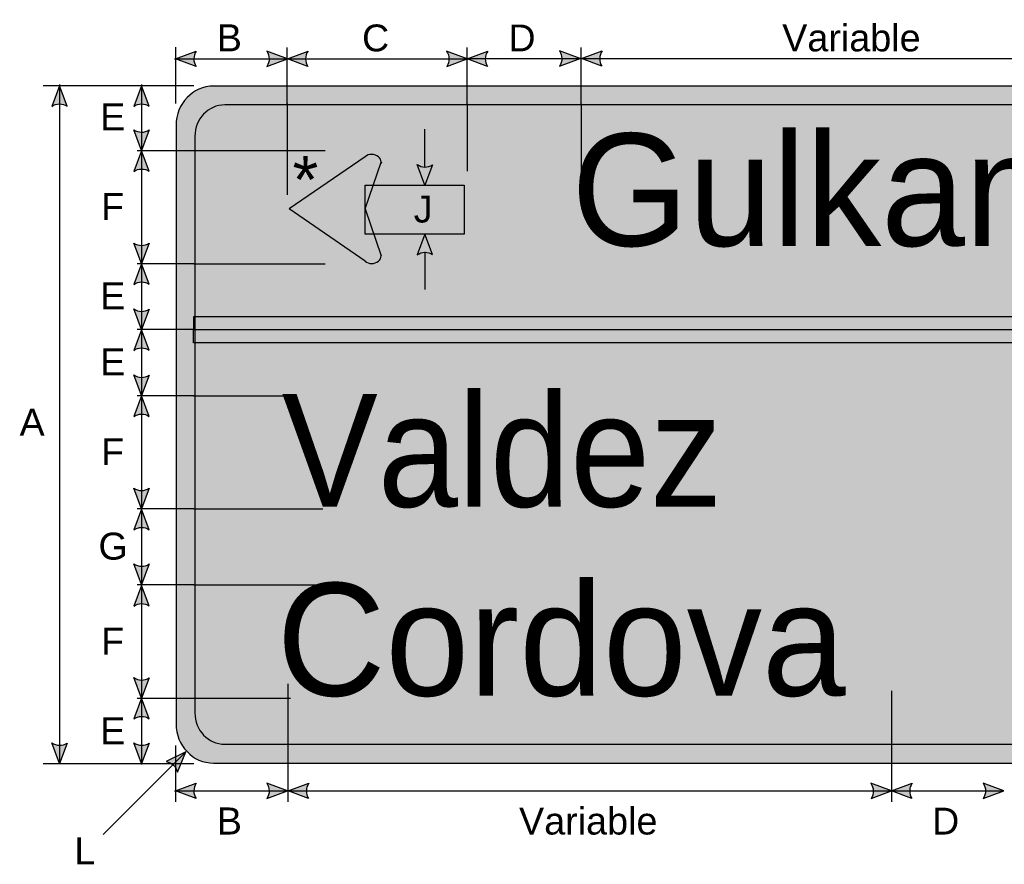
# Model space of a CAD drawing. Header units: feet. Extents: x 3 to 92, y 0 to 123.
import ezdxf
from ezdxf.enums import TextEntityAlignment as Align

# ---------------------------------------------------------------- set-up
doc = ezdxf.new("R2010")
doc.units = ezdxf.units.FT
doc.header["$MEASUREMENT"] = 0
doc.layers.add('Sign', color=7, linetype='Continuous')
doc.styles.add('ARIAL', font='arial.ttf')
doc.styles.add('FHWA SERIES D2000EX', font='txt')

msp = doc.modelspace()

# ---------------------------------------------------------------- hatches: boundary and pattern name
h = msp.add_hatch(color=256)
h.dxf.hatch_style = 1
edge = h.paths.add_edge_path()
edge.add_line((12.17113542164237, 105.5906665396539), (11.08261362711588, 106.0021311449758))
edge.add_line((11.08261362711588, 106.0021311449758), (12.18116795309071, 106.4085776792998))
edge.add_arc((12.77809939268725, 105.9922385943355), 0.7277811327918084, 145.1055563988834, 213.4889293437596)
h = msp.add_hatch(color=256)
h.dxf.hatch_style = 1
edge = h.paths.add_edge_path()
edge.add_line((15.93158468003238, 105.590666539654), (17.02010647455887, 106.0021311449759))
edge.add_line((17.02010647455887, 106.0021311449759), (15.92155214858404, 106.4085776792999))
edge.add_arc((15.32462070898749, 105.9922385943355), 0.7277811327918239, -33.488929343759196, 34.894443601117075, ccw=False)
h = msp.add_hatch(color=256)
h.dxf.hatch_style = 1
edge = h.paths.add_edge_path()
edge.add_line((18.10862826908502, 105.5906665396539), (17.02010647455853, 106.0021311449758))
edge.add_line((17.02010647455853, 106.0021311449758), (18.11866080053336, 106.4085776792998))
edge.add_arc((18.7155922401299, 105.9922385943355), 0.7277811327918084, 145.1055563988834, 213.4889293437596)
h = msp.add_hatch(color=256)
h.dxf.hatch_style = 1
edge = h.paths.add_edge_path()
edge.add_line((25.49207004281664, 105.5887371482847), (26.58059183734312, 106.0002017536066))
edge.add_line((26.58059183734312, 106.0002017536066), (25.48203751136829, 106.4066482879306))
edge.add_arc((24.88510607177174, 105.9903092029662), 0.7277811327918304, -33.488929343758, 34.8944436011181, ccw=False)
h = msp.add_hatch(color=256)
h.dxf.hatch_style = 1
edge = h.paths.add_edge_path()
edge.add_line((27.66400946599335, 105.5906665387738), (26.57548767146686, 106.0021311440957))
edge.add_line((26.57548767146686, 106.0021311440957), (27.67404199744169, 106.4085776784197))
edge.add_arc((28.27097343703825, 105.9922385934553), 0.7277811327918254, 145.105556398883, 213.4889293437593)
h = msp.add_hatch(color=256)
h.dxf.hatch_style = 1
edge = h.paths.add_edge_path()
edge.add_line((31.48946587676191, 105.5958774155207), (32.5779876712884, 106.0073420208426))
edge.add_line((32.5779876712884, 106.0073420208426), (31.47943334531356, 106.4137885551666))
edge.add_arc((30.88250190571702, 105.9974494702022), 0.7277811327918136, -33.488929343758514, 34.89444360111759, ccw=False)
h = msp.add_hatch(color=256)
h.dxf.hatch_style = 1
edge = h.paths.add_edge_path()
edge.add_line((33.74681138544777, 105.6010832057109), (32.65828959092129, 106.0125478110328))
edge.add_line((32.65828959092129, 106.0125478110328), (33.75684391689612, 106.4189943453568))
edge.add_arc((34.35377535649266, 106.0026552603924), 0.7277811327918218, 145.1055563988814, 213.4889293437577)
h = msp.add_hatch(color=256)
h.dxf.hatch_style = 1
edge = h.paths.add_edge_path()
edge.add_line((5.311281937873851, 103.4756990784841), (4.900904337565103, 104.5646311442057))
edge.add_line((4.900904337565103, 104.5646311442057), (4.493361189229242, 103.4664831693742))
edge.add_arc((4.909104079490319, 102.8691363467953), 0.7277811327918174, 56.453865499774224, 124.83723844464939, ccw=False)
h = msp.add_hatch(color=256)
h.dxf.hatch_style = 1
edge = h.paths.add_edge_path()
edge.add_line((9.679471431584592, 103.4756990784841), (9.269093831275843, 104.5646311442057))
edge.add_line((9.269093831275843, 104.5646311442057), (8.86155068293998, 103.4664831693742))
edge.add_arc((9.277293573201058, 102.8691363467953), 0.7277811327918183, 56.45386549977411, 124.8372384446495, ccw=False)
h = msp.add_hatch(color=256)
h.dxf.hatch_style = 1
edge = h.paths.add_edge_path()
edge.add_line((9.679471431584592, 102.2160703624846), (9.269093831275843, 101.1271382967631))
edge.add_line((9.269093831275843, 101.1271382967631), (8.86155068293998, 102.2252862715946))
edge.add_arc((9.27729357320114, 102.8226330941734), 0.7277811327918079, 235.162761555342, 303.5461345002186)
h = msp.add_hatch(color=256)
h.dxf.hatch_style = 1
edge = h.paths.add_edge_path()
edge.add_line((9.679471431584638, 100.0132611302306), (9.269093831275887, 101.1021931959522))
edge.add_line((9.269093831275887, 101.1021931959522), (8.861550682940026, 100.0040452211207))
edge.add_arc((9.277293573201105, 99.4066983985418), 0.7277811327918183, 56.45386549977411, 124.8372384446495, ccw=False)
at = {"true_color": 0xffffff}
h = msp.add_hatch(color=7, dxfattribs=at)
h.dxf.hatch_style = 1
edge = h.paths.add_edge_path()
edge.add_line((24.74233866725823, 100.3609974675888), (24.33196106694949, 99.2720654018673))
edge.add_line((24.33196106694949, 99.2720654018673), (23.92441791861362, 100.3702133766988))
edge.add_arc((24.34016080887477, 100.9675601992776), 0.7277811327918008, 235.1627615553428, 303.5461345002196)
h = msp.add_hatch(color=7, dxfattribs=at)
h.dxf.hatch_style = 1
edge = h.paths.add_edge_path()
edge.add_line((24.74233612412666, 95.58313333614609), (24.33195852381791, 96.67206540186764))
edge.add_line((24.33195852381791, 96.67206540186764), (23.92441537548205, 95.57391742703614))
edge.add_arc((24.34015826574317, 94.97657060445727), 0.7277811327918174, 56.453865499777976, 124.83723844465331, ccw=False)
h = msp.add_hatch(color=256)
h.dxf.hatch_style = 1
edge = h.paths.add_edge_path()
edge.add_line((9.679471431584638, 96.19112526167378), (9.269093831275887, 95.1021931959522))
edge.add_line((9.269093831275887, 95.1021931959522), (8.861550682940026, 96.20034117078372))
edge.add_arc((9.277293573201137, 96.79768799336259), 0.7277811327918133, 235.1627615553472, 303.5461345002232)
h = msp.add_hatch(color=256)
h.dxf.hatch_style = 1
edge = h.paths.add_edge_path()
edge.add_line((9.679471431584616, 94.00805279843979), (9.269093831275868, 95.09698486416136))
edge.add_line((9.269093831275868, 95.09698486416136), (8.861550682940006, 93.99883688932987))
edge.add_arc((9.277293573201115, 93.40149006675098), 0.7277811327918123, 56.45386549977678, 124.83723844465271, ccw=False)
h = msp.add_hatch(color=256)
h.dxf.hatch_style = 1
edge = h.paths.add_edge_path()
edge.add_line((9.679471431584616, 92.68591692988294), (9.269093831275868, 91.59698486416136))
edge.add_line((9.269093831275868, 91.59698486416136), (8.861550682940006, 92.69513283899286))
edge.add_arc((9.277293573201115, 93.29247966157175), 0.7277811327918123, 235.1627615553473, 303.5461345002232)
h = msp.add_hatch(color=256)
h.dxf.hatch_style = 1
edge = h.paths.add_edge_path()
edge.add_line((9.679471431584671, 90.50024029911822), (9.269093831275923, 91.58917236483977))
edge.add_line((9.269093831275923, 91.58917236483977), (8.861550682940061, 90.49102439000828))
edge.add_arc((9.27729357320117, 89.8936775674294), 0.7277811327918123, 56.45386549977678, 124.83723844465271, ccw=False)
h = msp.add_hatch(color=256)
h.dxf.hatch_style = 1
edge = h.paths.add_edge_path()
edge.add_line((9.679471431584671, 89.17810443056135), (9.269093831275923, 88.08917236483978))
edge.add_line((9.269093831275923, 88.08917236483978), (8.861550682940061, 89.18732033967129))
edge.add_arc((9.27729357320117, 89.78466716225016), 0.7277811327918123, 235.1627615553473, 303.5461345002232)
h = msp.add_hatch(color=256)
h.dxf.hatch_style = 1
edge = h.paths.add_edge_path()
edge.add_line((9.679471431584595, 86.98201113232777), (9.269093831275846, 88.07094319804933))
edge.add_line((9.269093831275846, 88.07094319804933), (8.861550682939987, 86.97279522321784))
edge.add_arc((9.277293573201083, 86.37544840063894), 0.7277811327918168, 56.4538654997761, 124.83723844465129, ccw=False)
h = msp.add_hatch(color=256)
h.dxf.hatch_style = 1
edge = h.paths.add_edge_path()
edge.add_line((9.679471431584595, 83.15987526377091), (9.269093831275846, 82.07094319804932))
edge.add_line((9.269093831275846, 82.07094319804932), (8.861550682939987, 83.16909117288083))
edge.add_arc((9.277293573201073, 83.7664379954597), 0.7277811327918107, 235.1627615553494, 303.5461345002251)
h = msp.add_hatch(color=256)
h.dxf.hatch_style = 1
edge = h.paths.add_edge_path()
edge.add_line((9.679471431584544, 80.95336529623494), (9.269093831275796, 82.04229736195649))
edge.add_line((9.269093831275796, 82.04229736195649), (8.861550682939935, 80.944149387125))
edge.add_arc((9.277293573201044, 80.34680256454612), 0.7277811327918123, 56.45386549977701, 124.83723844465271, ccw=False)
h = msp.add_hatch(color=256)
h.dxf.hatch_style = 1
edge = h.paths.add_edge_path()
edge.add_line((9.679471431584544, 79.13122942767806), (9.269093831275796, 78.0422973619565))
edge.add_line((9.269093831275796, 78.0422973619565), (8.861550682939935, 79.14044533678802))
edge.add_arc((9.277293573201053, 79.73779215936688), 0.7277811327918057, 235.1627615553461, 303.5461345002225)
h = msp.add_hatch(color=256)
h.dxf.hatch_style = 1
edge = h.paths.add_edge_path()
edge.add_line((9.679471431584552, 76.90384544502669), (9.269093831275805, 77.99277751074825))
edge.add_line((9.269093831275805, 77.99277751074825), (8.861550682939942, 76.89462953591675))
edge.add_arc((9.277293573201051, 76.29728271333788), 0.7277811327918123, 56.45386549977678, 124.83723844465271, ccw=False)
h = msp.add_hatch(color=256)
h.dxf.hatch_style = 1
edge = h.paths.add_edge_path()
edge.add_line((9.679471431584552, 73.08170957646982), (9.269093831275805, 71.99277751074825))
edge.add_line((9.269093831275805, 71.99277751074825), (8.861550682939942, 73.09092548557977))
edge.add_arc((9.27729357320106, 73.68827230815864), 0.7277811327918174, 235.1627615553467, 303.546134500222)
h = msp.add_hatch(color=256)
h.dxf.hatch_style = 1
edge = h.paths.add_edge_path()
edge.add_line((9.679471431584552, 70.90384544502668), (9.269093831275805, 71.99277751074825))
edge.add_line((9.269093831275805, 71.99277751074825), (8.861550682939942, 70.89462953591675))
edge.add_arc((9.277293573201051, 70.29728271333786), 0.7277811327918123, 56.45386549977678, 124.83723844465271, ccw=False)
h = msp.add_hatch(color=256)
h.dxf.hatch_style = 1
edge = h.paths.add_edge_path()
edge.add_line((5.311281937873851, 69.61189654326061), (4.900904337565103, 68.52296447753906))
edge.add_line((4.900904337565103, 68.52296447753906), (4.493361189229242, 69.62111245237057))
edge.add_arc((4.909104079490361, 70.21845927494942), 0.7277811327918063, 235.162761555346, 303.5461345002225)
h = msp.add_hatch(color=256)
h.dxf.hatch_style = 1
edge = h.paths.add_edge_path()
edge.add_line((9.679471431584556, 69.61189654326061), (9.269093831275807, 68.52296447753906))
edge.add_line((9.269093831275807, 68.52296447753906), (8.861550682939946, 69.62111245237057))
edge.add_arc((9.277293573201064, 70.21845927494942), 0.7277811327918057, 235.1627615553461, 303.5461345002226)
h = msp.add_hatch(color=256)
h.dxf.hatch_style = 1
edge = h.paths.add_edge_path()
edge.add_line((11.17703502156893, 68.06511696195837), (11.62756603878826, 69.1380590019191))
edge.add_line((11.62756603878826, 69.1380590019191), (10.57668604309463, 68.62068908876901))
edge.add_arc((10.46798314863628, 67.90107178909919), 0.7277811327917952, 13.026667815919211, 81.41004076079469, ccw=False)
h = msp.add_hatch(color=256)
h.dxf.hatch_style = 1
edge = h.paths.add_edge_path()
edge.add_line((12.17113542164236, 66.65502048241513), (11.08261362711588, 67.066485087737))
edge.add_line((11.08261362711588, 67.066485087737), (12.18116795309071, 67.47293162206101))
edge.add_arc((12.77809939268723, 67.05659253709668), 0.7277811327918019, 145.1055563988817, 213.488929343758)
h = msp.add_hatch(color=256)
h.dxf.hatch_style = 1
edge = h.paths.add_edge_path()
edge.add_line((15.93172153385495, 66.65502048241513), (17.02024332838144, 67.066485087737))
edge.add_line((17.02024332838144, 67.066485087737), (15.92168900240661, 67.47293162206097))
edge.add_arc((15.32475756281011, 67.05659253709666), 0.7277811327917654, -33.488929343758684, 34.89444360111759, ccw=False)
h = msp.add_hatch(color=256)
h.dxf.hatch_style = 1
edge = h.paths.add_edge_path()
edge.add_line((18.15088192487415, 66.65502048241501), (17.06236013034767, 67.06648508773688))
edge.add_line((17.06236013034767, 67.06648508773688), (18.1609144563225, 67.47293162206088))
edge.add_arc((18.75784589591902, 67.05659253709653), 0.7277811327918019, 145.1055563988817, 213.488929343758)
h = msp.add_hatch(color=256)
h.dxf.hatch_style = 1
edge = h.paths.add_edge_path()
edge.add_line((48.04744291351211, 66.65502048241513), (49.13596470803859, 67.066485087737))
edge.add_line((49.13596470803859, 67.066485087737), (48.03741038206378, 67.47293162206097))
edge.add_arc((47.44047894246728, 67.05659253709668), 0.7277811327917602, -33.48892934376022, 34.89444360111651, ccw=False)
h = msp.add_hatch(color=256)
h.dxf.hatch_style = 1
edge = h.paths.add_edge_path()
edge.add_line((50.22448650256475, 66.65502048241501), (49.13596470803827, 67.06648508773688))
edge.add_line((49.13596470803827, 67.06648508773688), (50.23451903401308, 67.47293162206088))
edge.add_arc((50.83145047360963, 67.05659253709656), 0.7277811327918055, 145.1055563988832, 213.488929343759)
h = msp.add_hatch(color=256)
h.dxf.hatch_style = 1
edge = h.paths.add_edge_path()
edge.add_line((54.01375278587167, 66.6550204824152), (55.10227458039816, 67.06648508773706))
edge.add_line((55.10227458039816, 67.06648508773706), (54.00372025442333, 67.47293162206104))
edge.add_arc((53.40678881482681, 67.05659253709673), 0.72778113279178, -33.488929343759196, 34.89444360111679, ccw=False)
at = {"layer": 'Sign', "true_color": 0xffffff}
h = msp.add_hatch(color=7, dxfattribs=at)
edge = h.paths.add_edge_path(flags=0)
edge.add_spline(control_points=[(13.09584519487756, 104.5437978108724), (13.09584519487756, 104.5437978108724), (87.11104872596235, 104.5437978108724), (87.11104872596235, 104.5437978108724), (88.21068324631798, 104.5437978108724), (89.10344696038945, 103.6102874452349), (89.10344696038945, 102.4604644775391), (89.10344696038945, 102.4604644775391), (89.10344696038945, 70.62713114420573), (89.10344696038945, 70.62713114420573), (89.10344696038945, 69.4773081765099), (88.21068324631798, 68.54379781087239), (87.11104872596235, 68.54379781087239), (87.11104872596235, 68.54379781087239), (13.09584519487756, 68.54379781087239), (13.09584519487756, 68.54379781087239), (11.99621067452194, 68.54379781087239), (11.10344696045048, 69.4773081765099), (11.10344696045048, 70.62713114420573), (11.10344696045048, 70.62713114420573), (11.10344696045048, 102.4604644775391), (11.10344696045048, 102.4604644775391), (11.10344696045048, 103.6102874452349), (11.99621067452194, 104.5437978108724), (13.09584519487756, 104.5437978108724)], knot_values=[0, 0, 0, 0, 1, 1, 1, 2, 2, 2, 3, 3, 3, 4, 4, 4, 5, 5, 5, 6, 6, 6, 7, 7, 7, 8, 8, 8, 8], degree=3, periodic=0)
at = {"layer": 'Sign', "true_color": 0x00773b}
h = msp.add_hatch(color=116, dxfattribs=at)
edge = h.paths.add_edge_path(flags=0)
edge.add_spline(control_points=[(13.69553678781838, 103.5437978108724), (13.69553678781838, 103.5437978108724), (86.51135713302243, 103.5437978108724), (86.51135713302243, 103.5437978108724), (87.39005542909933, 103.5437978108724), (88.10344696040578, 102.7969895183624), (88.10344696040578, 101.8771311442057), (88.10344696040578, 101.8771311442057), (88.10344696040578, 71.21046447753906), (88.10344696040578, 71.21046447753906), (88.10344696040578, 70.29060610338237), (87.39005542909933, 69.54379781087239), (86.51135713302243, 69.54379781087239), (86.51135713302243, 69.54379781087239), (13.69553678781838, 69.54379781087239), (13.69553678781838, 69.54379781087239), (12.81683849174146, 69.54379781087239), (12.10344696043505, 70.29060610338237), (12.10344696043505, 71.21046447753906), (12.10344696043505, 71.21046447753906), (12.10344696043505, 101.8771311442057), (12.10344696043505, 101.8771311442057), (12.10344696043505, 102.7969895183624), (12.81683849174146, 103.5437978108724), (13.69553678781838, 103.5437978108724)], knot_values=[0, 0, 0, 0, 1, 1, 1, 2, 2, 2, 3, 3, 3, 4, 4, 4, 5, 5, 5, 6, 6, 6, 7, 7, 7, 8, 8, 8, 8], degree=3, periodic=0)
at = {"layer": 'Sign', "true_color": 0xffffff}
for points in [[(21.14315462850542, 100.8095323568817), (17.60148796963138, 98.3358859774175), (21.12232129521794, 97.93872111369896), (22.06665722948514, 100.4892642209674)], [(22.06633170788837, 100.5111190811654), (21.9597236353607, 100.4626876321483), (22.04256868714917, 100.4164146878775), (22.06861035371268, 100.4911529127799)], [(21.14923062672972, 99.2720654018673), (26.41691764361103, 99.2720654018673), (26.41691764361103, 96.67206540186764), (21.14923062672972, 96.67206540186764)], [(17.4839749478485, 97.76819924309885), (21.19230827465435, 95.23843174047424), (22.06795931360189, 95.52497324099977), (20.76815462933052, 98.8970971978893)], [(17.00090203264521, 98.01318952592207), (17.55298536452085, 97.63760970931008), (21.08814160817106, 98.00995176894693), (17.52694369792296, 98.36070878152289)]]:
    msp.add_hatch(color=7, dxfattribs=at).paths.add_polyline_path(points, flags=0)
h = msp.add_hatch(color=7, dxfattribs=at)
edge = h.paths.add_edge_path(flags=0)
edge.add_spline(control_points=[(22.00581955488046, 100.4967833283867), (22.00581955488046, 100.7255150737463), (21.78177706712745, 100.91121623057), (21.50581955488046, 100.91121623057), (21.36784079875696, 100.91121623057), (21.24983187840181, 100.8707005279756), (21.15226616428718, 100.7898316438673), (21.15226616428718, 100.7898316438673), (21.50581955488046, 100.4967833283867), (21.50581955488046, 100.4967833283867), (21.50581955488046, 100.4967833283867), (22.00581955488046, 100.4967833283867), (22.00581955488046, 100.4967833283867)], knot_values=[0, 0, 0, 0, 1, 1, 1, 2, 2, 2, 3, 3, 3, 4, 4, 4, 4], degree=3, periodic=0)
h = msp.add_hatch(color=7, dxfattribs=at)
edge = h.paths.add_edge_path(flags=0)
edge.add_spline(control_points=[(21.15226616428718, 95.23054018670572), (21.34739759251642, 95.06880241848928), (21.66424151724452, 95.06880241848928), (21.85937294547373, 95.23054018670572), (21.95693865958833, 95.31140907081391), (22.00581955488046, 95.40922262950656), (22.00581955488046, 95.52358850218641), (22.00581955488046, 95.52358850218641), (21.50581955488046, 95.52358850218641), (21.50581955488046, 95.52358850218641), (21.50581955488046, 95.52358850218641), (21.15226616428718, 95.23054018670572), (21.15226616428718, 95.23054018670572)], knot_values=[0, 0, 0, 0, 1, 1, 1, 2, 2, 2, 3, 3, 3, 4, 4, 4, 4], degree=3, periodic=0)
msp.add_hatch(color=7, dxfattribs=at).paths.add_polyline_path([(12.05096871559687, 92.29839882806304), (88.49497910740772, 92.28954364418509), (88.47349618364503, 90.8845082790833), (12.02948579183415, 90.8933634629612)])

# ---------------------------------------------------------------- linework, layer by layer
for points in [[(12.17113542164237, 105.5906665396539), (11.08261362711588, 106.0021311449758), (12.18116795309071, 106.4085776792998, 0.307560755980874), (12.17113542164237, 105.5906665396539, 4.141293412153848)], [(15.93158468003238, 105.590666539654), (17.02010647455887, 106.0021311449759), (15.92155214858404, 106.4085776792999, -0.307560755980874), (15.93158468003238, 105.590666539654, -4.141293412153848)], [(18.10862826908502, 105.5906665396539), (17.02010647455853, 106.0021311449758), (18.11866080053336, 106.4085776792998, 0.307560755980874), (18.10862826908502, 105.5906665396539, 4.141293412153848)], [(25.49207004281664, 105.5887371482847), (26.58059183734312, 106.0002017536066), (25.48203751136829, 106.4066482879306, -0.307560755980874), (25.49207004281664, 105.5887371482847, -4.141293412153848)], [(27.66400946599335, 105.5906665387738), (26.57548767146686, 106.0021311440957), (27.67404199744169, 106.4085776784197, 0.307560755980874), (27.66400946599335, 105.5906665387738, 4.141293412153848)], [(31.48946587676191, 105.5958774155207), (32.5779876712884, 106.0073420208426), (31.47943334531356, 106.4137885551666, -0.307560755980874), (31.48946587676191, 105.5958774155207, -4.141293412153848)], [(33.74681138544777, 105.6010832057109), (32.65828959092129, 106.0125478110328), (33.75684391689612, 106.4189943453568, 0.307560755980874), (33.74681138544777, 105.6010832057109, 4.141293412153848)], [(5.311281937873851, 103.4756990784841), (4.900904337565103, 104.5646311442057), (4.493361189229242, 103.4664831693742, -0.307560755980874), (5.311281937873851, 103.4756990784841, -4.141293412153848)], [(9.679471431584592, 103.4756990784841), (9.269093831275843, 104.5646311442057), (8.86155068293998, 103.4664831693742, -0.307560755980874), (9.679471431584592, 103.4756990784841, -4.141293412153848)], [(9.679471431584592, 102.2160703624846), (9.269093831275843, 101.1271382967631), (8.86155068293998, 102.2252862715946, 0.307560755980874), (9.679471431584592, 102.2160703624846, 4.141293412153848)], [(9.679471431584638, 100.0132611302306), (9.269093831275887, 101.1021931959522), (8.861550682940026, 100.0040452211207, -0.307560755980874), (9.679471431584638, 100.0132611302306, -4.141293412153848)], [(9.679471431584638, 96.19112526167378), (9.269093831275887, 95.1021931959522), (8.861550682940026, 96.20034117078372, 0.307560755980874), (9.679471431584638, 96.19112526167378, 4.141293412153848)], [(9.679471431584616, 94.00805279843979), (9.269093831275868, 95.09698486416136), (8.861550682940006, 93.99883688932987, -0.307560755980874), (9.679471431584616, 94.00805279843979, -4.141293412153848)], [(9.679471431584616, 92.68591692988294), (9.269093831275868, 91.59698486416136), (8.861550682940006, 92.69513283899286, 0.307560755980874), (9.679471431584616, 92.68591692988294, 4.141293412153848)], [(9.679471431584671, 90.50024029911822), (9.269093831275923, 91.58917236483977), (8.861550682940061, 90.49102439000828, -0.307560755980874), (9.679471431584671, 90.50024029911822, -4.141293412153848)], [(9.679471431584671, 89.17810443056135), (9.269093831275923, 88.08917236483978), (8.861550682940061, 89.18732033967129, 0.307560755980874), (9.679471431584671, 89.17810443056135, 4.141293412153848)], [(9.679471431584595, 86.98201113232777), (9.269093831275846, 88.07094319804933), (8.861550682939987, 86.97279522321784, -0.307560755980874), (9.679471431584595, 86.98201113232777, -4.141293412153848)], [(9.679471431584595, 83.15987526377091), (9.269093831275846, 82.07094319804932), (8.861550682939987, 83.16909117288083, 0.307560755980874), (9.679471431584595, 83.15987526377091, 4.141293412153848)], [(9.679471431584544, 80.95336529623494), (9.269093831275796, 82.04229736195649), (8.861550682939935, 80.944149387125, -0.307560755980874), (9.679471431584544, 80.95336529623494, -4.141293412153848)], [(9.679471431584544, 79.13122942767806), (9.269093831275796, 78.0422973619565), (8.861550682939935, 79.14044533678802, 0.307560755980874), (9.679471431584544, 79.13122942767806, 4.141293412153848)], [(9.679471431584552, 76.90384544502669), (9.269093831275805, 77.99277751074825), (8.861550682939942, 76.89462953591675, -0.307560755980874), (9.679471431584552, 76.90384544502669, -4.141293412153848)], [(9.679471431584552, 73.08170957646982), (9.269093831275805, 71.99277751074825), (8.861550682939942, 73.09092548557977, 0.307560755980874), (9.679471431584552, 73.08170957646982, 4.141293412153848)], [(9.679471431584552, 70.90384544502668), (9.269093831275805, 71.99277751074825), (8.861550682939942, 70.89462953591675, -0.307560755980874), (9.679471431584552, 70.90384544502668, -4.141293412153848)], [(5.311281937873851, 69.61189654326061), (4.900904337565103, 68.52296447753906), (4.493361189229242, 69.62111245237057, 0.307560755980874), (5.311281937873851, 69.61189654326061, 4.141293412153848)], [(9.679471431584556, 69.61189654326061), (9.269093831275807, 68.52296447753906), (8.861550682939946, 69.62111245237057, 0.307560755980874), (9.679471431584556, 69.61189654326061, 4.141293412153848)], [(11.17703502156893, 68.06511696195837), (11.62756603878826, 69.1380590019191), (10.57668604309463, 68.62068908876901, -0.307560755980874), (11.17703502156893, 68.06511696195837, -4.141293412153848)], [(12.17113542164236, 66.65502048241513), (11.08261362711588, 67.066485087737), (12.18116795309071, 67.47293162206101, 0.307560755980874), (12.17113542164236, 66.65502048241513, 4.141293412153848)], [(15.93172153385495, 66.65502048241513), (17.02024332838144, 67.066485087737), (15.92168900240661, 67.47293162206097, -0.307560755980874), (15.93172153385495, 66.65502048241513, -4.141293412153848)], [(18.15088192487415, 66.65502048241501), (17.06236013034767, 67.06648508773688), (18.1609144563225, 67.47293162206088, 0.307560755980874), (18.15088192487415, 66.65502048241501, 4.141293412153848)], [(48.04744291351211, 66.65502048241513), (49.13596470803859, 67.066485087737), (48.03741038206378, 67.47293162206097, -0.307560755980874), (48.04744291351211, 66.65502048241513, -4.141293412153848)], [(50.22448650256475, 66.65502048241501), (49.13596470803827, 67.06648508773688), (50.23451903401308, 67.47293162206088, 0.307560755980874), (50.22448650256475, 66.65502048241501, 4.141293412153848)], [(54.01375278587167, 66.6550204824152), (55.10227458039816, 67.06648508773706), (54.00372025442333, 67.47293162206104, -0.307560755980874), (54.01375278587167, 66.6550204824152, -4.141293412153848)]]:
    msp.add_lwpolyline(points, format="xyb")
at = {"color": 7, "true_color": 0xffffff}
for points in [[(24.74233866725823, 100.3609974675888), (24.33196106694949, 99.2720654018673), (23.92441791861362, 100.3702133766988, 0.307560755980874), (24.74233866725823, 100.3609974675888, 4.141293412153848)], [(24.74233612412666, 95.58313333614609), (24.33195852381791, 96.67206540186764), (23.92441537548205, 95.57391742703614, -0.307560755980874), (24.74233612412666, 95.58313333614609, -4.141293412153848)]]:
    msp.add_lwpolyline(points, format="xyb", dxfattribs=at)
at = {"layer": 'Sign', "color": 18, "lineweight": -3, "true_color": 0x000000}
for p, q in [((11.08261362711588, 106.6099650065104), (11.08261362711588, 103.6099650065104)), ((17.01678975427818, 103.6047973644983), (17.01678975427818, 106.6047973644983)), ((26.58059183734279, 103.604797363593), (26.58059183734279, 106.604797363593)), ((32.64048766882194, 103.6047973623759), (32.64048766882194, 106.6047973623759)), ((11.02010647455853, 106.0021311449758), (17.02010647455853, 106.0021311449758)), ((17.01548767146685, 106.0021311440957), (26.57548767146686, 106.0021311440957)), ((26.57798767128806, 106.0073420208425), (32.57798767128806, 106.0073420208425)), ((32.65828959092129, 106.0125478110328), (61.52069600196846, 106.0125478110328)), ((12.04083513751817, 104.5646311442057), (4.040835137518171, 104.5646311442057)), ((4.900904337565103, 104.6271382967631), (4.900904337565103, 68.62713829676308)), ((9.269093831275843, 104.6271382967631), (9.269093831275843, 101.1271382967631)), ((12.04152933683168, 101.1100056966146), (9.04225187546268, 101.1100056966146)), ((9.269093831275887, 101.1021931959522), (9.269093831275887, 95.1021931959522)), ((12.04152933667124, 95.09698486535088), (9.037021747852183, 95.09698486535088)), ((9.269093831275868, 95.09698486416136), (9.269093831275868, 91.59698486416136)), ((12.03963215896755, 91.59588114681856), (9.043439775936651, 91.59588114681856)), ((9.269093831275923, 91.58917236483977), (9.269093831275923, 88.08917236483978)), ((12.04152933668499, 88.08135986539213), (9.044856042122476, 88.08135986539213)), ((9.269093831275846, 88.07094319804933), (9.269093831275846, 82.07094319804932)), ((12.04152933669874, 82.05792236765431), (9.039647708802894, 82.05792236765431)), ((9.269093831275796, 82.04229736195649), (9.269093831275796, 78.0422973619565)), ((12.04152933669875, 78.02146403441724), (9.044856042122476, 78.02146403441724)), ((9.269093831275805, 77.99277751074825), (9.269093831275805, 71.99277751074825)), ((12.04087829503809, 71.9797973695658), (9.041600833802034, 71.9797973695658)), ((9.269093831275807, 71.9682698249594), (9.269093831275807, 68.4682698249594)), ((11.62756603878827, 69.1380590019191), (7.235399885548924, 64.74589284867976)), ((11.08261362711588, 69.48109945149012), (11.08261362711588, 66.48109945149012)), ((17.04152933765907, 69.48109945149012), (17.04152933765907, 66.48109945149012)), ((49.13072204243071, 69.48109945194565), (49.13072204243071, 66.48109945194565)), ((4.040835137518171, 68.52296447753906), (12.04083513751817, 68.52296447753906)), ((11.02024332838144, 67.066485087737), (17.02024332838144, 67.066485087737)), ((17.06236013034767, 67.06648508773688), (49.13596470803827, 67.06648508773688)), ((49.10227458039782, 67.06648508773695), (55.10227458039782, 67.06648508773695))]:
    msp.add_line(p, q, dxfattribs=at)
at = {"layer": 'Sign', "color": 7, "lineweight": -3, "true_color": 0xffffff}
for p, q in [((17.01678975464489, 103.6152140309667), (17.01678975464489, 98.7688598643)), ((26.5805918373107, 103.6074015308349), (26.5805918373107, 100.0240681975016)), ((32.64048766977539, 103.6087036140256), (32.64048766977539, 99.77537028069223)), ((24.33196106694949, 100.2558390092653), (24.33196106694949, 102.2558390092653)), ((19.0381268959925, 101.1100056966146), (12.04152933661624, 101.1100056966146)), ((21.15181955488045, 100.7902018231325), (17.10981955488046, 98.01018591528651)), ((21.14881955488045, 98.01018591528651), (22.00581955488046, 100.4967833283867)), ((21.15181955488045, 95.23017000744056), (17.10981955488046, 98.01018591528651)), ((21.14881955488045, 98.01018591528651), (22.00581955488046, 95.52358850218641)), ((24.33196358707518, 95.72217557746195), (24.33196358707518, 93.72217557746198)), ((12.0415293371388, 95.09698486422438), (19.0381268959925, 95.09698486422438)), ((12.04022725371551, 91.59588114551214), (88.48423764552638, 91.59588114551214)), ((12.0383427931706, 88.07875569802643), (17.09100850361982, 88.07875569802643)), ((12.04094695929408, 82.05792236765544), (18.90692647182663, 82.05792236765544)), ((12.04159800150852, 78.02146403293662), (18.67759704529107, 78.02146403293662)), ((17.04253896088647, 72.75219472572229), (17.04253896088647, 69.48136139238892)), ((49.13079070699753, 72.38604736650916), (49.13079070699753, 69.47979736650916)), ((17.18638610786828, 71.97955068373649), (12.04089609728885, 71.97955068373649))]:
    msp.add_line(p, q, dxfattribs=at)
for points in [[(21.14923062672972, 99.2720654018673), (26.41691764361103, 99.2720654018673), (26.41691764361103, 96.67206540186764), (21.14923062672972, 96.67206540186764)], [(12.05096871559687, 92.29839882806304), (88.49497910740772, 92.28954364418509), (88.47349618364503, 90.8845082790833), (12.02948579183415, 90.8933634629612)]]:
    msp.add_lwpolyline(points, close=True, dxfattribs=at)
at = {"layer": 'Sign', "color": 18, "lineweight": -3, "true_color": 0x000000}
msp.add_open_spline([(13.09584519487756, 104.5437978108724), (13.09584519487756, 104.5437978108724), (87.11104872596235, 104.5437978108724), (87.11104872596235, 104.5437978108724), (88.21068324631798, 104.5437978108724), (89.10344696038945, 103.6102874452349), (89.10344696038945, 102.4604644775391), (89.10344696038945, 102.4604644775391), (89.10344696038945, 70.62713114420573), (89.10344696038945, 70.62713114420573), (89.10344696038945, 69.4773081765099), (88.21068324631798, 68.54379781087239), (87.11104872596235, 68.54379781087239), (87.11104872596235, 68.54379781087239), (13.09584519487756, 68.54379781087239), (13.09584519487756, 68.54379781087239), (11.99621067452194, 68.54379781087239), (11.10344696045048, 69.4773081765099), (11.10344696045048, 70.62713114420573), (11.10344696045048, 70.62713114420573), (11.10344696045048, 102.4604644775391), (11.10344696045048, 102.4604644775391), (11.10344696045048, 103.6102874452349), (11.99621067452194, 104.5437978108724), (13.09584519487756, 104.5437978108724)], degree=3, knots=[0, 0, 0, 0, 1, 1, 1, 2, 2, 2, 3, 3, 3, 4, 4, 4, 5, 5, 5, 6, 6, 6, 7, 7, 7, 8, 8, 8, 8], dxfattribs=at)
at = {"layer": 'Sign', "color": 116, "lineweight": -3, "true_color": 0x00773b}
msp.add_open_spline([(13.69553678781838, 103.5437978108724), (13.69553678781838, 103.5437978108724), (86.51135713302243, 103.5437978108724), (86.51135713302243, 103.5437978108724), (87.39005542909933, 103.5437978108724), (88.10344696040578, 102.7969895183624), (88.10344696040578, 101.8771311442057), (88.10344696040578, 101.8771311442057), (88.10344696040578, 71.21046447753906), (88.10344696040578, 71.21046447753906), (88.10344696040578, 70.29060610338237), (87.39005542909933, 69.54379781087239), (86.51135713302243, 69.54379781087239), (86.51135713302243, 69.54379781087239), (13.69553678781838, 69.54379781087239), (13.69553678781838, 69.54379781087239), (12.81683849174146, 69.54379781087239), (12.10344696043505, 70.29060610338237), (12.10344696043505, 71.21046447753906), (12.10344696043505, 71.21046447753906), (12.10344696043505, 101.8771311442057), (12.10344696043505, 101.8771311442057), (12.10344696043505, 102.7969895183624), (12.81683849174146, 103.5437978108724), (13.69553678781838, 103.5437978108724)], degree=3, knots=[0, 0, 0, 0, 1, 1, 1, 2, 2, 2, 3, 3, 3, 4, 4, 4, 5, 5, 5, 6, 6, 6, 7, 7, 7, 8, 8, 8, 8], dxfattribs=at)
at = {"layer": 'Sign', "color": 7, "lineweight": -3, "true_color": 0xffffff}
for points in [[(22.00581955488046, 100.4967833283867), (22.00581955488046, 100.7255150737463), (21.78177706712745, 100.91121623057), (21.50581955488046, 100.91121623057), (21.36784079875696, 100.91121623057), (21.24983187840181, 100.8707005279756), (21.15226616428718, 100.7898316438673)], [(21.15226616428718, 95.23054018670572), (21.34739759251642, 95.06880241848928), (21.66424151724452, 95.06880241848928), (21.85937294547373, 95.23054018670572), (21.95693865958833, 95.31140907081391), (22.00581955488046, 95.40922262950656), (22.00581955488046, 95.52358850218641)]]:
    msp.add_open_spline(points, degree=3, knots=[0, 0, 0, 0, 1, 1, 1, 2, 2, 2, 2], dxfattribs=at)

# ---------------------------------------------------------------- texts
at = {"layer": 'Sign', "color": 18, "true_color": 0x000000, "style": 'ARIAL'}
for s, height, p, p2 in [('B', 1.438096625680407, (13.26677314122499, 106.3914850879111), (14.60677313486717, 106.3914850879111)), ('C', 1.427342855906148, (20.99215433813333, 106.3914850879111), (22.43215439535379, 106.3914850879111)), ('D', 1.427342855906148, (28.77465433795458, 106.3914850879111), (30.21465439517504, 106.3914850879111)), ('Variable', 1.435954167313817, (43.32615946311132, 106.3914850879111), (50.68615919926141, 106.3914850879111)), ('E', 1.438096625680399, (7.070252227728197, 102.1971382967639), (8.41025222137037, 102.1971382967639)), ('F', 1.429672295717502, (7.120252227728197, 97.42219319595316), (8.340252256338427, 97.42219319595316)), ('J', 1.431640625, (23.74313869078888, 97.28917234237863), (24.74313869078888, 97.28917234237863)), ('E', 1.438096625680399, (7.070252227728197, 92.66698486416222), (8.41025222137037, 92.66698486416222)), ('E', 1.438096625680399, (7.070252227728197, 89.15917236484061), (8.41025222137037, 89.15917236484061)), ('A', 1.434945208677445, (2.783121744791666, 85.9471382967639), (4.123121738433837, 85.9471382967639)), ('F', 1.429672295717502, (7.120252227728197, 84.39094319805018), (8.340252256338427, 84.39094319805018)), ('G', 1.435630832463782, (6.978585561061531, 79.36229736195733), (8.538585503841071, 79.36229736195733)), ('E', 1.438096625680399, (7.070252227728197, 69.53826982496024), (8.41025222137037, 69.53826982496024)), ('B', 1.438096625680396, (13.26690999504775, 64.74565175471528), (14.60690998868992, 64.74565175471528)), ('Variable', 1.435954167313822, (29.3358290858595, 64.74565175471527), (36.69582882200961, 64.74565175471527)), ('D', 1.427342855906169, (51.29894124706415, 64.74565175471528), (52.73894130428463, 64.74565175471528)), ('L', 1.44154517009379, (5.689992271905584, 63.16156311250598), (6.809992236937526, 63.16156311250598))]:
    msp.add_text(s, height=height, dxfattribs=at).set_placement(p, p2, align=Align.ALIGNED)
at = {"layer": 'Sign', "color": 7, "true_color": 0xffffff}
for s, height, style, p, p2 in [('Gulkana', 5.980452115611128, 'FHWA SERIES D2000EX', (32.12166340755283, 96.04379780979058), (61.95499674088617, 96.04379780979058)), ('*', 2.510777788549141, 'ARIAL', (17.30043029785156, 98.31417236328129), (18.66543022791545, 98.31417236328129)), ('Valdez', 6.000622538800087, 'FHWA SERIES D2000EX', (16.72323862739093, 82.17250569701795), (40.13990529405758, 82.17250569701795)), ('Cordova', 5.990702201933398, 'FHWA SERIES D2000EX', (16.4549967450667, 72.12713114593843), (46.70499674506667, 72.12713114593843))]:
    msp.add_text(s, height=height, dxfattribs=dict(at, style=style)).set_placement(p, p2, align=Align.ALIGNED)
at = {"layer": 'Sign', "color": 250, "true_color": 0x1f1a17, "style": 'ARIAL'}
msp.add_text('F', height=1.429672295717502, dxfattribs=at).set_placement((7.120252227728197, 74.31277751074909), (8.340252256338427, 74.31277751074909), align=Align.ALIGNED)

doc.saveas('drawing.dxf')
